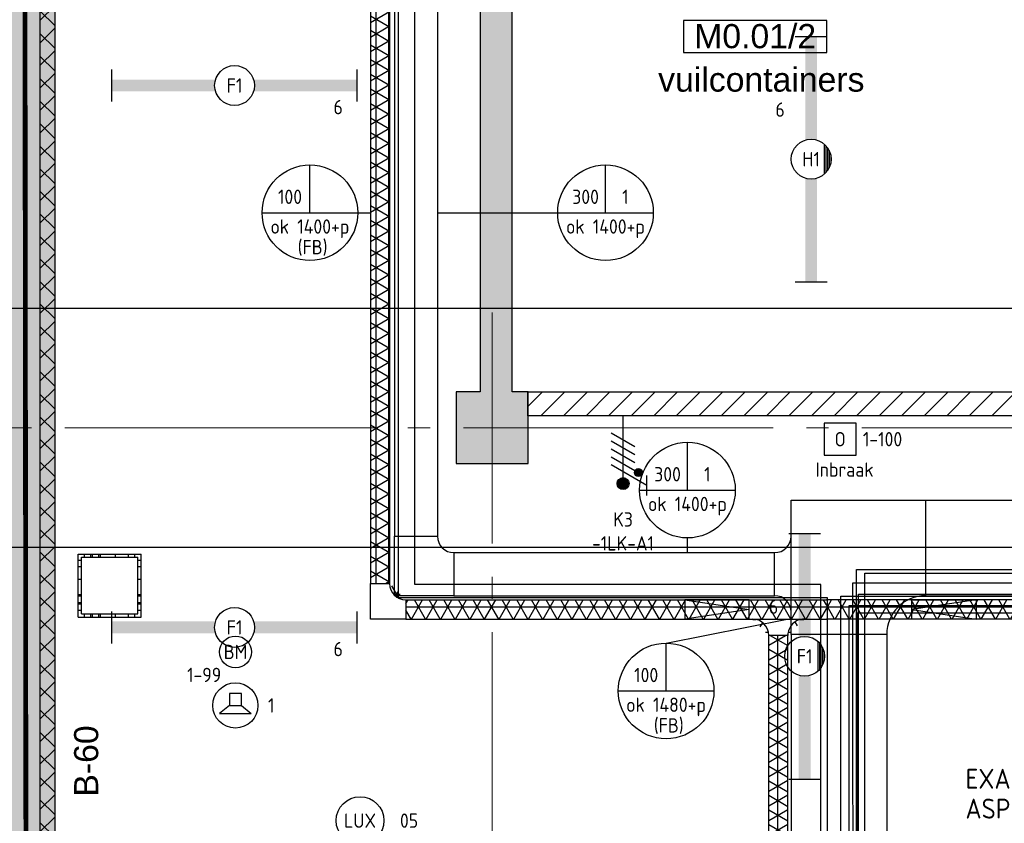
# Model space of a CAD drawing. Header units: millimetres. Extents: x -38031 to 123247, y -16330 to 129979.
# Tile 102 of 235: x 10146 to 16323, y 11818 to 16860. Entities that reach past the tile are written whole.
import ezdxf
from ezdxf.enums import TextEntityAlignment as Align

# ---------------------------------------------------------------- set-up
doc = ezdxf.new("R2010")
doc.units = ezdxf.units.MM
doc.header["$LTSCALE"] = 50
for name, pattern in [('HIDDEN', [9.525, 6.35, -3.175]), ('HIDDEN2', [4.7625, 3.175, -1.5875]), ('PHANTOM', [63.5, 31.75, -6.35, 6.35, -6.35, 6.35, -6.35]), ('STYLE_11', [5, 3.888855, -0.416718, 0.277786, -0.416641])]:
    doc.linetypes.add(name, pattern=pattern)
for name, color, linetype in [('AB$1A---_ATTRIB035', 8, 'Continuous'), ('AL$1A---_ALGEMEEN', 8, 'Continuous'), ('AM$1A---_ARCERING', 8, 'Continuous'), ('AT$1A---_TEKST100', 8, 'Continuous'), ('BOUWKUNDIG', 8, 'Continuous'), ('brandscheiding', 5, 'HIDDEN'), ('EB6511--_ATTRIB', 2, 'Continuous'), ('EL6121--', 3, 'Continuous'), ('EL6131--_KG', 3, 'Continuous'), ('EL6131--_KG_ARC', 1, 'Continuous'), ('EL6221--', 3, 'Continuous'), ('EL6311--', 3, 'Continuous'), ('EL6311--_meetgegevens LUX-waarden', 3, 'Continuous'), ('EL6421--', 3, 'Continuous'), ('EL6511--', 3, 'Continuous'), ('EM6131--', 1, 'Continuous'), ('Kastenscheiding', 4, 'PHANTOM'), ('lengte voedingskabels', 3, 'Continuous'), ('versterkte strook', 7, 'Continuous'), ('Vloerdoos verdieping', 51, 'Continuous')]:
    doc.layers.add(name, color=color, linetype=linetype)
doc.layers.add('stramien', color=1, linetype='STYLE_11', lineweight=15)
doc.styles.add('Arial', font='ARIAL.TTF')
doc.styles.add('BURO-018', font='iso.shx', dxfattribs={"height": 90})
doc.styles.add('BURO-025', font='iso.shx', dxfattribs={"height": 125})
doc.styles.add('NORATT', font='iso.shx')
doc.styles.get("Standard").update_dxf_attribs({"font": 'iso.shx'})

# ---------------------------------------------------------------- blocks, each defined once
blk = doc.blocks.new('1115B6WD')
at = {"color": 0, "linetype": 'Continuous'}
for p, q in [((1.88, -1.65), (-1.88, -1.65)), ((1.68, -1.85), (-1.68, -1.85)), ((1.43, -2.05), (-1.43, -2.05)), ((1.09, -2.25), (-1.09, -2.25)), ((0.5, -2.45), (-0.5, -2.45))]:
    blk.add_line(p, q, dxfattribs=at)
blk = doc.blocks.new('1115B61540-WD2')
at = {"color": 0}
for p, q in [((-15.4, 2), (-15.4, -2)), ((15.4, 2), (15.4, -2))]:
    blk.add_line(p, q, dxfattribs=at)
at = {"color": 0, "linetype": 'Continuous'}
blk.add_circle((0, 0), 2.5, dxfattribs=at)
at = {"color": 0}
for points in [[(-2.5, 0.75), (-15.4, 0.75), (-2.5, -0.75), (-15.4, -0.75)], [(2.5, 0.75), (15.4, 0.75), (2.5, -0.75), (15.4, -0.75)]]:
    blk.add_solid(points, dxfattribs=at)
at = {"color": 0, "zscale": 100}
blk.add_blockref('1115B6WD', (0, 0), dxfattribs=at)
at = {"color": 0, "linetype": 'Continuous', "style": 'BURO-018'}
for tag, p in [('E_GKAST', (0, 8)), ('E_GROEP', (0, 5)), ('E_SGROEP', (4.5, 5)), ('E_ARMCODE', (0, 0)), ('E_SLET', (4.5, -3))]:
    blk.add_attdef(tag, text='', height=1.8, dxfattribs=at).set_placement(p, align=Align.MIDDLE)
blk = doc.blocks.new('E00123')
at = {"color": 0, "linetype": 'Continuous'}
blk.add_circle((0, 0), 2, dxfattribs=at)
at = {"color": 0, "linetype": 'Continuous', "style": 'BURO-018'}
for tag, p in [('E_TEXT1', (0, 4.5)), ('E_TEXT2', (0, 0))]:
    blk.add_attdef(tag, text='', height=1.8, dxfattribs=at).set_placement(p, align=Align.MIDDLE)
at = {"color": 0, "linetype": 'Continuous', "style": 'BURO-018', "flags": 1}
blk.add_attdef('E_MATCODE', (0, 0), '', height=1.8, dxfattribs=at)
blk = doc.blocks.new('E00103')
at = {"color": 0, "linetype": 'Continuous'}
for p, q in [((0, 6), (0, 12)), ((-6, 6), (6, 6))]:
    blk.add_line(p, q, dxfattribs=at)
blk.add_circle((0, 6), 6, dxfattribs=at)
at = {"color": 0, "linetype": 'Continuous', "style": 'BURO-018'}
for tag, p in [('E_TEXT1', (-2.5, 8)), ('E_TEXT3', (2.5, 8)), ('E_TEXT6', (0, 4))]:
    blk.add_attdef(tag, text='', height=1.8, dxfattribs=at).set_placement(p, align=Align.MIDDLE)
blk = doc.blocks.new('VLOERDOOS')
at = {"layer": 'Vloerdoos verdieping'}
for p, q in [((0, 395), (395, 395)), ((0, 395), (0, 0)), ((20, 375), (20, 20)), ((20, 375), (375, 375)), ((40, 375), (40, 395)), ((80, 375), (80, 395)), ((90, 375), (90, 395)), ((130, 375), (130, 395)), ((140, 375), (140, 395)), ((235, 375), (235, 395)), ((315, 375), (315, 395)), ((355, 375), (355, 395)), ((375, 375), (375, 20)), ((395, 395), (395, 0)), ((0, 355), (20, 355)), ((0, 315), (20, 315)), ((375, 355), (395, 355)), ((375, 315), (395, 315)), ((0, 305), (20, 305)), ((0, 265), (20, 265)), ((0, 255), (20, 255)), ((375, 305), (395, 305)), ((375, 265), (395, 265)), ((375, 255), (395, 255)), ((0, 160), (20, 160)), ((375, 160), (395, 160)), ((0, 80), (20, 80)), ((375, 80), (395, 80)), ((0, 40), (20, 40)), ((0, 0), (395, 0)), ((20, 20), (375, 20)), ((40, 0), (40, 20)), ((80, 0), (80, 20)), ((90, 0), (90, 20)), ((130, 0), (130, 20)), ((140, 0), (140, 20)), ((235, 0), (235, 20)), ((315, 0), (315, 20)), ((355, 0), (355, 20)), ((375, 40), (395, 40))]:
    blk.add_line(p, q, dxfattribs=at)
blk = doc.blocks.new('E00497')
at = {"color": 0}
for p, q in [((0, 0.75), (1, 2)), ((1, -2), (1, 2)), ((0, 0.75), (-1.5, 0.75)), ((0, -0.75), (0, 0.75)), ((-1.5, -0.75), (0, -0.75)), ((0, -0.75), (1, -2))]:
    blk.add_line(p, q, dxfattribs=at)
blk.add_line((-1.5, 0.75), (-1.5, -0.75))
blk.add_circle((0, 0), 2.84, dxfattribs=at)
at = {"color": 0, "linetype": 'Continuous', "style": 'BURO-018'}
blk.add_attdef('E_TEXT1', text='', height=1.8, dxfattribs=at).set_placement((0, 4.5), align=Align.MIDDLE)
at = {"color": 0, "linetype": 'Continuous', "style": 'BURO-018', "flags": 1}
blk.add_attdef('E_MATCODE', text='', height=1.8, dxfattribs=at).set_placement((0, 0), align=Align.MIDDLE)
blk = doc.blocks.new('ruimtenummer')
at = {"layer": 'AL$1A---_ALGEMEEN', "color": 0, "flags": 1}
for tag, p in [('peil', (-450, -397.1)), ('onderdeel', (-450, -669.8))]:
    blk.add_attdef(tag, p, '', height=151.5, dxfattribs=at)
at = {"color": 0}
blk.add_wipeout([(-450, 100), (450, 100), (450, -100), (-450, -100)], dxfattribs=at).dxf.layer = 'AL$1A---_ALGEMEEN'
at = {"layer": 'AL$1A---_ALGEMEEN', "color": 0}
blk.add_lwpolyline([(-450, 100), (450, 100), (450, -100), (-450, -100)], close=True, dxfattribs=at)
at = {"layer": 'AL$1A---_ALGEMEEN', "color": 0, "style": 'Arial'}
blk.add_attdef('ruimtenummer', text='', height=151.5, dxfattribs=at).set_placement((0, 78), align=Align.TOP_CENTER)
blk = doc.blocks.new('tekst 12 pts')
at = {"layer": 'AL$1A---_ALGEMEEN', "color": 0, "style": 'Arial'}
blk.add_attdef('naam_ruimte', text='', height=151.5, dxfattribs=at).set_placement((0, -41.1), align=Align.TOP_CENTER)
at = {"layer": 'AL$1A---_ALGEMEEN', "color": 0, "flags": 1}
for tag, p in [('oppervlakte', (-264.6, -1003)), ('stramiennummer', (-264.6, -1275.7))]:
    blk.add_attdef(tag, p, '', height=151.5, dxfattribs=at)
blk = doc.blocks.new('txt-brandw.60')
at = {"color": 0}
blk.add_wipeout([(-223.3, -118.5), (223.3, -118.5), (223.3, 124.9), (-223.3, 124.9)], dxfattribs=at).dxf.layer = 'AL$1A---_ALGEMEEN'
at = {"layer": 'AT$1A---_TEKST100', "insert": (0, -112.2), "char_height": 151.525, "attachment_point": 8, "line_spacing_factor": 0.967741, "style": 'Arial'}
blk.add_mtext('{\\C256;\\lB-60}', dxfattribs=at)
blk = doc.blocks.new('200254 W 210 11-06-2007')
at = {"layer": 'AM$1A---_ARCERING', "linetype": 'Continuous', "lineweight": 0}
blk.add_hatch(color=256, dxfattribs=at).paths.add_polyline_path([(-20113.9, -3192.6), (-20114.1, -3837.6), (-21954, -3837.6), (-21954.1, -6667.6), (-25834, -6667.6), (-25834, -16202.9), (-25924, -16202.9), (-25924, -6577.6), (-22044.1, -6577.6), (-22044, -3747.6), (-20204, -3747.6), (-20203.9, -3192.6)])
at = {"layer": 'AM$1A---_ARCERING', "linetype": 'Continuous', "lineweight": 5}
h = blk.add_hatch(dxfattribs=at)
h.set_pattern_fill('ISOLATIE', color=256, scale=50, style=0, pattern_type=2)
h.set_pattern_definition([(135, (-987936.49, -175784.82), (70.710678, 70.710678), []), (45, (-987637.15, -176084.16), (70.710678, -70.710678), [])])
h.paths.add_polyline_path([(-20113.9, -3192.6), (-20114.1, -3837.6), (-21954, -3837.6), (-21954.1, -6667.6), (-25834, -6667.6), (-25834, -16202.9), (-25924, -16202.9), (-25924, -6577.6), (-22044.1, -6577.6), (-22044, -3747.6), (-20204, -3747.6), (-20203.9, -3192.6)])
h = blk.add_hatch(dxfattribs=at)
h.set_pattern_fill('KALKZANDSTEEN', color=256, scale=50, style=0, pattern_type=2)
h.set_pattern_definition([(45, (-987936.49, -175784.82), (70.710678, -70.710678), [])])
h.paths.add_polyline_path([(-15813, -10462.6), (-15813, -10612.6), (-22865.2, -10612.6), (-22865.2, -10462.6)])
at = {"layer": 'AL$1A---_ALGEMEEN'}
for points in [[(-20113.9, -3192.6), (-20114.1, -3837.6), (-21954, -3837.6), (-21954.1, -6667.6), (-25834, -6667.6), (-25834, -16202.9), (-25924, -16202.9), (-25924, -6577.6), (-22044.1, -6577.6), (-22044, -3747.6), (-20204, -3747.6), (-20203.9, -3192.6)], [(-15813, -10462.6), (-15813, -10612.6), (-22865.2, -10612.6), (-22865.2, -10462.6)]]:
    blk.add_lwpolyline(points, close=True, dxfattribs=at)
at = {"layer": 'stramien', "ltscale": 10}
for p, q in [((-23089, -38914.6), (-23089, -9964.6)), ((-40770, -10687.6), (65524.3, -10687.6))]:
    blk.add_line(p, q, dxfattribs=at)
at = {"layer": 'AL$1A---_ALGEMEEN'}
ref = blk.add_blockref('tekst 12 pts', (-21400.4, -8386), dxfattribs=at)
ref.add_attrib('naam_ruimte', 'vuilcontainers', dxfattribs={"layer": 'AB$1A---_ATTRIB035', "height": 151.525, "style": 'Arial'}).set_placement((-21400.4, -8427.1), align=Align.TOP_CENTER)
ref = blk.add_blockref('ruimtenummer', (-21439, -8232.6), dxfattribs=dict(at, xscale=-1))
ref.add_attrib('ruimtenummer', 'M0.01/2', dxfattribs={"layer": 'AB$1A---_ATTRIB035', "height": 151.52, "style": 'Arial'}).set_placement((-21439, -8154.6), align=Align.TOP_CENTER)
at = {"layer": 'AL$1A---_ALGEMEEN', "rotation": 90}
blk.add_blockref('txt-brandw.60', (-25670.8, -12778.4), dxfattribs=at)
at = {"layer": 'AM$1A---_ARCERING', "linetype": 'Continuous', "lineweight": 0}
blk.add_hatch(color=256, dxfattribs=at).paths.add_polyline_path([(-20364, -3192.6), (-20364, -3587.6), (-22964, -3587.6), (-22964, -3292.6), (-23164, -3292.6), (-23164, -3747.6), (-22244, -3747.6), (-22244, -6377.6), (-25924, -6377.6), (-25924, -1687.1), (-26174, -1687.1), (-26174, 2471.7), (-26374, 2471.7), (-26374, -2137.1), (-26124, -2137.1), (-26124, -23856), (-25924, -23833.5), (-25924, -20051.8), (-22724, -20051.8), (-22724, -19851.8), (-25924, -19851.8), (-25924, -6577.6), (-23164, -6577.6), (-23164, -10462.6), (-23314, -10462.6), (-23314, -10912.6), (-22864, -10912.6), (-22864, -10462.6), (-22964, -10462.6), (-22964, -6577.6), (-22044.1, -6577.6), (-22044, -3747.6), (-20204, -3747.6), (-20204, -3192.6)])
at = {"layer": 'AL$1A---_ALGEMEEN'}
blk.add_lwpolyline([(-25924, -19851.8), (-25924, -6577.6), (-23164, -6577.6), (-23164, -10462.6), (-23314, -10462.6), (-23314, -10912.6), (-22864, -10912.6), (-22864, -10462.6), (-22964, -10462.6), (-22964, -6577.6), (-22044.1, -6577.6), (-22044, -3747.6), (-20204, -3747.6), (-20204, -3192.6)], dxfattribs=at)
blk = doc.blocks.new('E-GK-GTC-783C')
at = {"color": 0, "linetype": 'Continuous'}
for p, q in [((-0.5, 60), (0.5, 60)), ((-0.5, -60), (0.5, -60))]:
    blk.add_line(p, q, dxfattribs=at)
blk = doc.blocks.new('E-GK-BS--1-78676767')
at = {"color": 0, "linetype": 'Continuous'}
for p, q in [((-163, -60), (-163, 60)), ((-163, 60), (60, 60)), ((60, 60), (60, -163)), ((60, -163), (-60, -163))]:
    blk.add_line(p, q, dxfattribs=at)
blk.add_arc((-163, -163), 103, 0, 90, dxfattribs=at)
blk = doc.blocks.new('E-GK-AH-78676767')
at = {"color": 0, "linetype": 'Continuous'}
blk.add_line((-60, 103), (60, 103), dxfattribs=at)
for centre, start, end in [((-163, 103), 270, 0), ((163, 103), 180, 270)]:
    blk.add_arc(centre, 103, start, end, dxfattribs=at)
blk = doc.blocks.new('E-GK-GTC-10E3C')
at = {"color": 0, "linetype": 'Continuous'}
for p, q in [((-0.5, 135), (0.5, 135)), ((-0.5, -135), (0.5, -135))]:
    blk.add_line(p, q, dxfattribs=at)
blk = doc.blocks.new('E-GK-BS--1-10E676767')
at = {"color": 0, "linetype": 'Continuous'}
for p, q in [((-238, -135), (-238, 135)), ((-238, 135), (135, 135)), ((135, 135), (135, -238)), ((135, -238), (-135, -238))]:
    blk.add_line(p, q, dxfattribs=at)
blk.add_arc((-238, -238), 103, 0, 90, dxfattribs=at)
blk = doc.blocks.new('ES020101')
at = {"color": 0}
blk.add_lwpolyline([(-2, -2), (2, -2), (2, 2), (-2, 2)], close=True, dxfattribs=at)
at = {"color": 0, "style": 'NORATT'}
for tag, p in [('NUMMER', (0, 3.5)), ('CODE', (0, 0))]:
    blk.add_attdef(tag, text='', height=1.8, dxfattribs=at).set_placement(p, align=Align.MIDDLE)
at = {"style": 'NORATT'}
for tag, flags, p in [('PANEEL', 9, (-2.5, 2.5)), ('GRP', 8, (-2.5, 0))]:
    blk.add_attdef(tag, text='', height=1.8, dxfattribs=dict(at, flags=flags)).set_placement(p, align=Align.MIDDLE_RIGHT)
at = {"style": 'NORATT', "flags": 9}
blk.add_attdef('M_CODE', text='', height=1.8, dxfattribs=at).set_placement((0, 0), align=Align.MIDDLE_CENTER)
for tag, p in [('FABR', (2.5, -2.5)), ('TYPE', (2.5, -5))]:
    blk.add_attdef(tag, text='', height=1.8, dxfattribs=at).set_placement(p, align=Align.MIDDLE_LEFT)
blk = doc.blocks.new('E-GK-GTC-2583C')
at = {"color": 0, "linetype": 'Continuous'}
for p, q in [((-0.5, 300), (0.5, 300)), ((-0.5, -300), (0.5, -300))]:
    blk.add_line(p, q, dxfattribs=at)
blk = doc.blocks.new('E-GK-BS--1-258F3F3F3')
at = {"color": 0, "linetype": 'Continuous'}
for p, q in [((-543, -300), (-543, 300)), ((-543, 300), (300, 300)), ((300, 300), (300, -543)), ((300, -543), (-300, -543))]:
    blk.add_line(p, q, dxfattribs=at)
blk.add_arc((-543, -543), 243, 0, 90, dxfattribs=at)
blk = doc.blocks.new('E-GK-AH-10E676767')
at = {"color": 0, "linetype": 'Continuous'}
blk.add_line((-135, 103), (135, 103), dxfattribs=at)
for centre, start, end in [((-238, 103), 270, 0), ((238, 103), 180, 270)]:
    blk.add_arc(centre, 103, start, end, dxfattribs=at)
blk = doc.blocks.new('080101-lux')
at = {"color": 0, "linetype": 'Continuous'}
blk.add_circle((0, 0), 3, dxfattribs=at)
at = {"color": 0, "linetype": 'Continuous', "style": 'BURO-018', "flags": 1}
for tag, p in [('E_ID', (0, 0)), ('E_NUMMER', (0, -5))]:
    blk.add_attdef(tag, p, '', height=1.8, dxfattribs=at)
at = {"color": 0, "linetype": 'Continuous', "style": 'BURO-018'}
blk.add_attdef('E_TEXT', text='', height=1.8, dxfattribs=at).set_placement((0, 0), align=Align.MIDDLE)
blk.add_attdef('E_KODE', text='', height=1.8, dxfattribs=at).set_placement((5, 0), align=Align.MIDDLE_LEFT)
blk = doc.blocks.new('1115B61540')
at = {"color": 0}
for p, q in [((-15.4, 2), (-15.4, -2)), ((15.4, 2), (15.4, -2))]:
    blk.add_line(p, q, dxfattribs=at)
at = {"color": 0, "linetype": 'Continuous'}
blk.add_circle((0, 0), 2.5, dxfattribs=at)
at = {"color": 0}
for points in [[(-2.5, 0.75), (-15.4, 0.75), (-2.5, -0.75), (-15.4, -0.75)], [(2.5, 0.75), (15.4, 0.75), (2.5, -0.75), (15.4, -0.75)]]:
    blk.add_solid(points, dxfattribs=at)
at = {"color": 0, "linetype": 'Continuous', "style": 'BURO-018'}
for tag, p in [('E_GKAST', (0, 8)), ('E_GROEP', (0, 5)), ('E_SGROEP', (4.5, 5)), ('E_ARMCODE', (0, 0)), ('E_SLET', (4.5, -3))]:
    blk.add_attdef(tag, text='', height=1.8, dxfattribs=at).set_placement(p, align=Align.MIDDLE)
blk = doc.blocks.new('E00082')
at = {"color": 0, "linetype": 'Continuous'}
for p, q in [((-3, 10.98), (-3, 8.48)), ((-3, 9.73), (1.5, 7.13)), ((0, 9.5), (0, 1)), ((1.5, 6.13), (-1.5, 7.87)), ((1.5, 5.13), (-1.5, 6.87)), ((1.5, 4.13), (-1.5, 5.87)), ((1.5, 3.13), (-1.5, 4.87))]:
    blk.add_line(p, q, dxfattribs=at)
at = {"color": 0, "const_width": 0.75}
blk.add_lwpolyline([(-0.38, 9.5, 1), (0.38, 9.5, 1)], format="xyb", close=True, dxfattribs=at)
at = {"color": 0, "linetype": 'Continuous', "const_width": 0.5}
blk.add_lwpolyline([(-1.68, 8.12, 1), (-2.18, 8.12, 1)], format="xyb", close=True, dxfattribs=at)
at = {"color": 0, "linetype": 'Continuous'}
for centre, radius in [((0, 9.5), 0.75), ((-1.93, 8.12), 0.5)]:
    blk.add_circle(centre, radius, dxfattribs=at)
at = {"color": 0, "linetype": 'Continuous', "style": 'BURO-018'}
for tag, p in [('E_GKAST', (0, 16)), ('E_GROEP', (0, 13)), ('E_SGROEP', (4.5, 13))]:
    blk.add_attdef(tag, text='', height=1.8, dxfattribs=at).set_placement(p, align=Align.MIDDLE)
at = {"color": 0, "linetype": 'Continuous', "style": 'BURO-018', "flags": 1}
for tag, p in [('E_VERMCODE', (13, 13)), ('E_MATCODE', (0, 0))]:
    blk.add_attdef(tag, text='', height=1.8, dxfattribs=at).set_placement(p, align=Align.MIDDLE)

msp = doc.modelspace()

# ---------------------------------------------------------------- block references
at = {"layer": 'BOUWKUNDIG'}
msp.add_blockref('200254 W 210 11-06-2007', (36199, 24987.6), dxfattribs=at)

# ---------------------------------------------------------------- next in the draw order: hatches: boundary and pattern name
at = {"layer": 'EL6131--_KG_ARC'}
h = msp.add_hatch(dxfattribs=at)
h.set_pattern_fill('NET3', color=256, scale=25, angle=270, style=0)
h.paths.add_polyline_path([(12466.1, 18287), (12466.1, 13323), (12346.1, 13323), (12346.1, 18287)])
h = msp.add_hatch(dxfattribs=at)
h.set_pattern_fill('NET3', color=256, scale=25, angle=180, style=0)
edge = h.paths.add_edge_path()
edge.add_line((12569.1, 13220), (12569.1, 13100))
edge = h.paths.add_edge_path()
edge.add_line((12569.1, 13100), (12346.1, 13100))
edge = h.paths.add_edge_path()
edge.add_line((12346.1, 13100), (12346.1, 13323))
edge = h.paths.add_edge_path()
edge.add_line((12346.1, 13323), (12466.1, 13323))
edge = h.paths.add_edge_path()
edge.add_arc((12569.1, 13323), 103, 180, 270)
h = msp.add_hatch(dxfattribs=at)
h.set_pattern_fill('NET3', color=256, scale=25, angle=180, style=0)
h.paths.add_polyline_path([(12569.1, 13220), (15207.3, 13220), (15207.3, 13100), (12569.1, 13100)])
h = msp.add_hatch(dxfattribs=at)
h.set_pattern_fill('NET3', color=256, scale=25, angle=180, style=0)
h.paths.add_polyline_path([(77367.4, 13100), (15207.3, 13100), (15207.3, 13220), (77367.4, 13220)])
h = msp.add_hatch(dxfattribs=at)
h.set_pattern_fill('NET3', color=256, scale=25, angle=180, style=0)
h.set_pattern_definition([(180, (-258.39, 0), (-1e-14, -79.375), []), (240, (-258.39, 0), (68.74077, -39.6875), []), (300, (-258.39, 0), (68.74077, 39.6875), [])])
edge = h.paths.add_edge_path()
edge.add_line((14965, 12997), (14845, 12997))
edge = h.paths.add_edge_path()
edge.add_arc((15068, 12997), 103, 90, 180)
edge = h.paths.add_edge_path()
edge.add_arc((14742, 12997), 103, 0, 90)
h = msp.add_hatch(dxfattribs=at)
h.set_pattern_fill('NET3', color=256, scale=25, angle=90, style=0)
h.set_pattern_definition([(90, (-258.39, 0), (-79.375, 2e-14), []), (150, (-258.39, 0), (-39.6875, -68.74077), []), (210, (-258.39, 0), (39.6875, -68.74077), [])])
h.paths.add_polyline_path([(14845, 4930.3), (14845, 12997), (14965, 12997), (14965, 4930.3)])
h = msp.add_hatch(dxfattribs=at)
h.set_pattern_fill('NET3', color=256, scale=25, angle=90, style=0)
h.set_pattern_definition([(90, (-258.39, 0), (-79.375, 2e-14), []), (150, (-258.39, 0), (-39.6875, -68.74077), []), (210, (-258.39, 0), (39.6875, -68.74077), [])])
h.paths.add_polyline_path([(14845, 3281.8), (14845, 12997), (14965, 12997), (14965, 3281.8)])

# ---------------------------------------------------------------- next in the draw order: linework, layer by layer
at = {"layer": 'brandscheiding', "const_width": 30}
msp.add_lwpolyline([(74564.1, 8339.6), (26697.9, 2966.4), (26697.9, 2623), (22059.3, 2107.9), (22002.1, 2451.3), (10196.2, 1104.7), (10177.2, 18459.4)], dxfattribs=at)
at = {"layer": 'EL6121--', "color": 5, "linetype": 'HIDDEN2'}
msp.add_line((10175, 1143.1), (10175, 18495), dxfattribs=at)
at = {"layer": 'EL6131--_KG'}
for p, q in [((14318.5, 13220), (14318.5, 13100)), ((14722.6, 13220), (14318.5, 13220)), ((14318.5, 13220), (14722.6, 13160)), ((14722.6, 13100), (14722.6, 13220)), ((15742.4, 13100), (15742.4, 13220)), ((15742.4, 13220), (16146.5, 13220)), ((16146.5, 13220), (15742.4, 13160)), ((16146.5, 13220), (16146.5, 13100)), ((14722.6, 13160), (14318.5, 13100)), ((15742.4, 13160), (16146.5, 13100)), ((14318.5, 13100), (14722.6, 13100)), ((16146.5, 13100), (15742.4, 13100))]:
    msp.add_line(p, q, dxfattribs=at)
at = {"layer": 'EM6131--'}
for p, q in [((12266.6, 15649.2), (12346.1, 15649.2)), ((12767, 15649.2), (13521, 15649.2)), ((14335.3, 13516.5), (14335.3, 13608.7)), ((14201.2, 12948.8), (14959.8, 13100))]:
    msp.add_line(p, q, dxfattribs=at)
at = {"layer": 'Kastenscheiding'}
msp.add_line((10177.2, -3332.6), (10177.2, 18459.4), dxfattribs=at)
at = {"layer": 'lengte voedingskabels'}
for points in [[(14385, 3275), (15396.3, 3397.6), (15396.3, 13409.9), (77447.8, 13409.9), (77447.8, 38809.9), (83430.7, 38809.9), (98731.5, 38809.9), (98731.5, 46168.8)], [(15296.5, 2239.6), (15296.5, 13243.6), (77303.3, 13243.6), (77303.3, 38752.7), (83474.7, 38752.7)], [(15349.8, 2180.4), (15349.8, 13184.4), (77356.6, 13184.4), (77356.6, 28986.9), (86635, 28986.9)], [(15381.2, 2184.4), (15372.1, 13327.2), (30055.9, 13327.2), (30055.9, 17732.1), (35283.8, 17732.1), (35283.8, 22206.4), (34683.1, 22206.4)], [(15399.8, 2135.9), (15399.8, 13139.9), (77406.6, 13139.9), (77406.6, 21367.8), (82835.8, 21367.8)], [(15213.8, 2240), (15213.8, 13233.3), (12521.4, 13233.3), (12521.4, 18302.4)], [(15172.9, 2212.4), (15172.9, 13316.5), (12624.8, 13316.5), (12624.8, 18130.5), (13045.4, 18130.5)], [(15448.2, 2172.1), (15448.2, 13388.3), (29976.2, 13388.3), (29976.2, 17795.1), (30930.7, 17795.1)], [(15408, 2167), (15408, 13256.8), (56140.9, 13256.8), (56140.9, 17754.6), (55543.7, 17754.6)]]:
    msp.add_lwpolyline(points, dxfattribs=at)
at = {"layer": 'versterkte strook'}
for p, q in [((9526.6, 15050), (104346.1, 15050)), ((9526.6, 13550), (104346.1, 13550))]:
    msp.add_line(p, q, dxfattribs=at)

# ---------------------------------------------------------------- next in the draw order: block references
at = {"layer": 'EL6131--_KG'}
for name, p, xscale, rotation in [('E-GK-GTC-783C', (12406.1, 15805), 4963.962758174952, 270.0000000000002), ('E-GK-GTC-10E3C', (12632, 15953.2), 4667.461771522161, 270.0000000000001), ('E-GK-GTC-783C', (46287.3, 13160), 62160.0948413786, 180), ('E-GK-GTC-783C', (14905, 8139.4), 9715.246065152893, 90), ('E-GK-GTC-2583C', (15285, 9532), 6942.971203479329, 270)]:
    msp.add_blockref(name, p, dxfattribs=dict(at, xscale=xscale, rotation=rotation))
for name, p, rotation in [('E-GK-BS--1-258F3F3F3', (15285, 13546.5), 90.00000000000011), ('E-GK-BS--1-10E676767', (12632, 13381.5), 180), ('E-GK-AH-10E676767', (14985, 13381.5), 90), ('E-GK-BS--1-78676767', (12406.1, 13160), 180.0000000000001), ('E-GK-AH-78676767', (14905, 13100), 180)]:
    msp.add_blockref(name, p, dxfattribs=dict(at, rotation=rotation))
for name, p, xscale in [('E-GK-GTC-2583C', (19113.9, 13546.5), 6571.854734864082), ('E-GK-GTC-10E3C', (13876, 13381.5), 2011.984412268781), ('E-GK-GTC-783C', (13888.2, 13160), 2638.142780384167)]:
    msp.add_blockref(name, p, dxfattribs=dict(at, xscale=xscale))
at = {"layer": 'EL6221--'}
ref = msp.add_blockref('E00082', (13930.9, 14425), dxfattribs=dict(at, xscale=50, yscale=50, zscale=50, rotation=180))
ref.add_attrib('E_GROEP', 'K3', dxfattribs={"layer": '0', "color": 1, "linetype": 'Continuous', "height": 90, "style": 'BURO-018'}).set_placement((13930.9, 13725), align=Align.MIDDLE)
ref.add_attrib('E_GKAST', '-1LK-A1', dxfattribs={"layer": '0', "color": 1, "linetype": 'Continuous', "height": 90, "style": 'BURO-018'}).set_placement((13930.9, 13575), align=Align.MIDDLE)
at = {"layer": 'EL6311--'}
ref = msp.add_blockref('1115B61540-WD2', (15111.3, 15985.2), dxfattribs=dict(at, xscale=50, yscale=50, zscale=50, rotation=90))
ref.add_attrib('E_ARMCODE', 'H1', dxfattribs={"layer": '0', "color": 1, "linetype": 'Continuous', "height": 90, "style": 'BURO-018'}).set_placement((15111.3, 15985.2), align=Align.MIDDLE)
ref.add_attrib('E_GROEP', '6', dxfattribs={"layer": '0', "color": 1, "linetype": 'Continuous', "height": 90, "style": 'BURO-018'}).set_placement((14916.3, 16296.2), align=Align.MIDDLE)
ref = msp.add_blockref('1115B61540', (11493.5, 16447.4), dxfattribs=dict(at, xscale=50, yscale=50, zscale=50, rotation=180))
ref.add_attrib('E_ARMCODE', 'F1', dxfattribs={"layer": '0', "color": 1, "linetype": 'Continuous', "height": 90, "style": 'BURO-018'}).set_placement((11493.5, 16447.4), align=Align.MIDDLE)
ref.add_attrib('E_GROEP', '6', dxfattribs={"layer": '0', "color": 1, "linetype": 'Continuous', "height": 90, "style": 'BURO-018'}).set_placement((12143.8, 16311.7), align=Align.MIDDLE)
ref = msp.add_blockref('1115B61540-WD2', (15070.2, 12866.3), dxfattribs=dict(at, xscale=50, yscale=50, zscale=50, rotation=90))
ref.add_attrib('E_ARMCODE', 'F1', dxfattribs={"layer": '0', "color": 1, "linetype": 'Continuous', "height": 90, "style": 'BURO-018'}).set_placement((15070.2, 12866.3), align=Align.MIDDLE)
ref.add_attrib('E_GROEP', '6', dxfattribs={"layer": '0', "color": 1, "linetype": 'Continuous', "height": 90, "style": 'BURO-018'}).set_placement((14875.2, 13177.3), align=Align.MIDDLE)
ref = msp.add_blockref('1115B61540', (11493.8, 13047.4), dxfattribs=dict(at, xscale=50, yscale=50, zscale=50, rotation=180))
ref.add_attrib('E_ARMCODE', 'F1', dxfattribs={"layer": '0', "color": 1, "linetype": 'Continuous', "height": 90, "style": 'BURO-018'}).set_placement((11493.8, 13047.4), align=Align.MIDDLE)
ref.add_attrib('E_GROEP', '6', dxfattribs={"layer": '0', "color": 1, "linetype": 'Continuous', "height": 90, "style": 'BURO-018'}).set_placement((12144.1, 12911.6), align=Align.MIDDLE)
at = {"layer": 'EL6311--_meetgegevens LUX-waarden'}
ref = msp.add_blockref('080101-lux', (12281.2, 11835.2), dxfattribs=dict(at, xscale=50, yscale=50, zscale=50))
ref.add_attrib('E_TEXT', 'LUX', dxfattribs={"layer": '0', "color": 1, "linetype": 'Continuous', "height": 90, "style": 'BURO-018'}).set_placement((12281.2, 11835.2), align=Align.MIDDLE)
ref.add_attrib('E_KODE', '05', dxfattribs={"layer": '0', "color": 1, "linetype": 'Continuous', "height": 90, "style": 'BURO-018'}).set_placement((12531.2, 11835.2), align=Align.MIDDLE_LEFT)
at = {"layer": 'EL6421--'}
ref = msp.add_blockref('E00497', (11498.7, 12557.8), dxfattribs=dict(at, xscale=50, yscale=50, zscale=50, rotation=270))
ref.add_attrib('E_TEXT1', '1', dxfattribs={"layer": '0', "color": 1, "linetype": 'Continuous', "height": 90, "style": 'BURO-018'}).set_placement((11723.7, 12557.8), align=Align.MIDDLE)
at = {"layer": 'EL6511--'}
ref = msp.add_blockref('ES020101', (15293, 14228.4), dxfattribs=dict(at, xscale=50, yscale=50, zscale=50))
ref.add_attrib('NUMMER', '1-100', dxfattribs={"layer": '0', "color": 1, "height": 90, "style": 'BURO-018'}).set_placement((15559.3, 14228.4), align=Align.MIDDLE)
ref.add_attrib('CODE', 'O', dxfattribs={"layer": '0', "color": 0, "height": 90, "style": 'BURO-018'}).set_placement((15293, 14228.4), align=Align.MIDDLE)
ref = msp.add_blockref('E00123', (11499.6, 12893.4), dxfattribs=dict(at, xscale=50, yscale=50, zscale=50))
ref.add_attrib('E_TEXT2', 'BM', dxfattribs={"layer": 'EB6511--_ATTRIB', "color": 1, "linetype": 'Continuous', "height": 90, "style": 'BURO-018'}).set_placement((11499.6, 12893.4), align=Align.MIDDLE)
ref.add_attrib('E_TEXT1', '1-99', dxfattribs={"layer": 'EB6511--_ATTRIB', "color": 1, "linetype": 'Continuous', "height": 90, "style": 'BURO-018'}).set_placement((11302.8, 12749.5), align=Align.MIDDLE)
at = {"layer": 'EM6131--'}
ref = msp.add_blockref('E00103', (11966.6, 15349.2), dxfattribs=dict(at, xscale=50, yscale=50, zscale=50))
ref.add_attrib('E_TEXT1', '100', dxfattribs={"layer": '0', "color": 1, "linetype": 'Continuous', "height": 90, "style": 'BURO-018'}).set_placement((11841.6, 15749.2), align=Align.MIDDLE)
ref.add_attrib('E_TEXT6', 'ok 1400+p', dxfattribs={"layer": '0', "color": 1, "linetype": 'Continuous', "height": 90, "style": 'BURO-018'}).set_placement((11966.6, 15549.2), align=Align.MIDDLE)
ref = msp.add_blockref('E00103', (13821, 15349.2), dxfattribs=dict(at, xscale=50, yscale=50, zscale=50))
ref.add_attrib('E_TEXT1', '300', dxfattribs={"layer": '0', "color": 1, "linetype": 'Continuous', "height": 90, "style": 'BURO-018'}).set_placement((13696, 15749.2), align=Align.MIDDLE)
ref.add_attrib('E_TEXT3', '1', dxfattribs={"layer": '0', "color": 1, "linetype": 'Continuous', "height": 90, "style": 'BURO-018'}).set_placement((13946, 15749.2), align=Align.MIDDLE)
ref.add_attrib('E_TEXT6', 'ok 1400+p', dxfattribs={"layer": '0', "color": 1, "linetype": 'Continuous', "height": 90, "style": 'BURO-018'}).set_placement((13821, 15549.2), align=Align.MIDDLE)
ref = msp.add_blockref('E00103', (14335.3, 13608.7), dxfattribs=dict(at, xscale=50, yscale=50, zscale=50))
ref.add_attrib('E_TEXT1', '300', dxfattribs={"layer": '0', "color": 1, "linetype": 'Continuous', "height": 90, "style": 'BURO-018'}).set_placement((14210.3, 14008.7), align=Align.MIDDLE)
ref.add_attrib('E_TEXT3', '1', dxfattribs={"layer": '0', "color": 1, "linetype": 'Continuous', "height": 90, "style": 'BURO-018'}).set_placement((14460.3, 14008.7), align=Align.MIDDLE)
ref.add_attrib('E_TEXT6', 'ok 1400+p', dxfattribs={"layer": '0', "color": 1, "linetype": 'Continuous', "height": 90, "style": 'BURO-018'}).set_placement((14335.3, 13808.7), align=Align.MIDDLE)
ref = msp.add_blockref('E00103', (14201.2, 12348.8), dxfattribs=dict(at, xscale=50, yscale=50, zscale=50))
ref.add_attrib('E_TEXT1', '100', dxfattribs={"layer": '0', "color": 1, "linetype": 'Continuous', "height": 90, "style": 'BURO-018'}).set_placement((14076.2, 12748.8), align=Align.MIDDLE)
ref.add_attrib('E_TEXT6', 'ok 1480+p', dxfattribs={"layer": '0', "color": 1, "linetype": 'Continuous', "height": 90, "style": 'BURO-018'}).set_placement((14201.2, 12548.8), align=Align.MIDDLE)
at = {"layer": 'Vloerdoos verdieping', "rotation": 90}
msp.add_blockref('VLOERDOOS', (10907.5, 13112.6), dxfattribs=at)

# ---------------------------------------------------------------- next in the draw order: texts
at = {"layer": 'EL6311--', "color": 7, "style": 'BURO-025'}
for s, p in [('EXACTE PLAATS ARMATUREN EN', (16079.7, 12035.5)), ('ASP DRUKVERHOGINGSINST. IN HET WERK', (16079.7, 11848))]:
    msp.add_text(s, height=125, dxfattribs=at).set_placement(p)
at = {"layer": 'EL6511--', "color": 1, "style": 'BURO-018'}
msp.add_text('Inbraak', height=90, dxfattribs=at).set_placement((15138.7, 13992.5))
at = {"layer": 'EM6131--'}
for p in [(11889.6, 15388.4), (14124.2, 12388)]:
    msp.add_text('(FB)', height=90, dxfattribs=at).set_placement(p)

doc.saveas('drawing.dxf')
